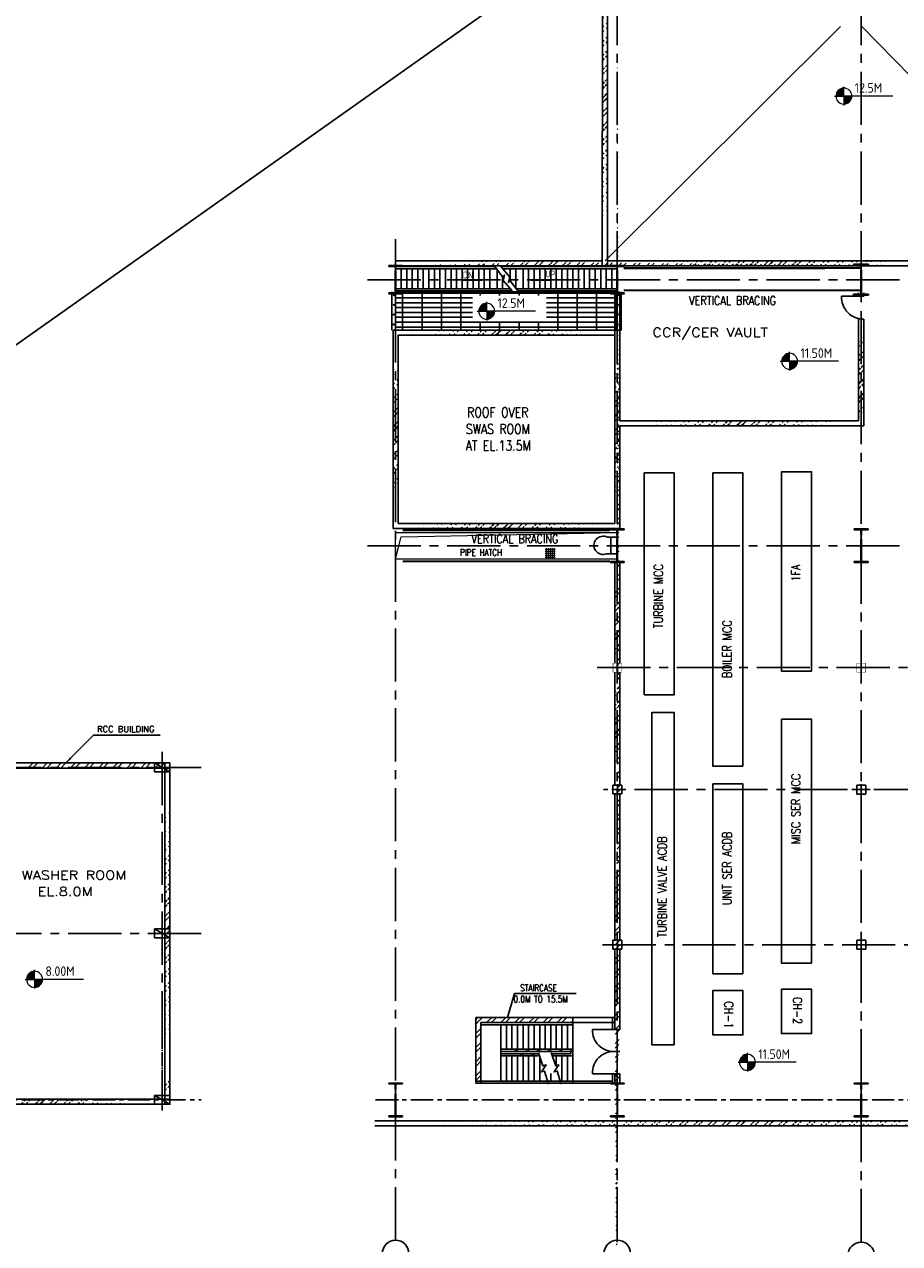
# Model space of a CAD drawing. Extents: x 18893 to 3351893, y -610358 to 406739.
# Tile 21 of 256: x 157319 to 196801, y 97790 to 152791. Entities that reach past the tile are written whole.
import ezdxf
from ezdxf.enums import TextEntityAlignment as Align

# ---------------------------------------------------------------- set-up
doc = ezdxf.new("R2010")
doc.units = 0
doc.header["$LTSCALE"] = 800
doc.header["$MEASUREMENT"] = 0
for name, pattern in [('CENTER', [2, 1.25, -0.25, 0.25, -0.25]), ('CENTER2', [1.125, 0.75, -0.125, 0.125, -0.125]), ('DASHDOT', [1, 0.5, -0.25, 0, -0.25])]:
    doc.linetypes.add(name, pattern=pattern)
doc.layers.get('0').update_dxf_attribs({"linetype": 'CONTINUOUS'})
for name, color, linetype in [('0-7-COL', 2, 'CENTER'), ('Aux_col', 7, 'CONTINUOUS'), ('CENTER', 2, 'CENTER'), ('COL', 1, 'CENTER'), ('EQP0', 1, 'CONTINUOUS'), ('FORMAT', 7, 'CONTINUOUS'), ('GRID', 8, 'CENTER'), ('GT_5', 4, 'CONTINUOUS'), ('HATCH', 9, 'CONTINUOUS'), ('REV3', 2, 'CONTINUOUS'), ('STR', 2, 'CONTINUOUS'), ('WALL', 6, 'CONTINUOUS')]:
    doc.layers.add(name, color=color, linetype=linetype)
for name, color, linetype, lineweight in [('DIM', 4, 'CONTINUOUS', 13), ('Opening', 30, 'CONTINUOUS', 15), ('T', 3, 'CONTINUOUS', 15), ('TEXT', 3, 'CONTINUOUS', 15)]:
    doc.layers.add(name, color=color, linetype=linetype, lineweight=lineweight)
doc.styles.add('ROMANC', font='romanc')
doc.styles.add('ROMANS', font='ISO9.shx', dxfattribs={"width": 0.8})
doc.styles.add('ROMANT', font='romant')
doc.styles.add('S3', font='ROMANS1.SHX', dxfattribs={"width": 0.8})
doc.styles.get("Standard").update_dxf_attribs({"font": 'ISO9'})
doc.dimstyles.get("Standard").update_dxf_attribs({"dimtxt": 0.18, "dimasz": 0.18, "dimexe": 0.18, "dimexo": 0.0625, "dimgap": 0.09, "dimtad": 0, "dimtih": 1, "dimtoh": 1, "dimdec": 4, "dimzin": 0, "dimdsep": 46, "dimtxsty": 'Standard', "dimcen": 0.09, "dimadec": 0, "dimazin": 0, "dimtfac": 1, "dimtdec": 4, "dimtofl": 0, "dimtmove": 0, "dimatfit": 3, "dimfxl": 0, "dimtolj": 1, "dimtzin": 0, "dimarcsym": 0})
pattern_1 = [(45, (98185.43, 5752.2), (-318.198, 318.198), []), (45, (98397.56, 5752.2), (-318.198, 318.198), [])]
pattern_2 = [(45, (98185.43, 5752.2), (-318.198, 318.198), []), (45, (98397.56, 5752.2), (-318.198, 318.198), [])]

# ---------------------------------------------------------------- blocks, each defined once
blk = doc.blocks.new('*X33')
at = {"color": 0}
for p, q in [((36226, 29425), (36330, 29425)), ((36080, 29200), (36330, 29200)), ((36081, 29225), (36330, 29225)), ((36085, 29250), (36330, 29250)), ((36092, 29275), (36330, 29275)), ((36102, 29300), (36330, 29300)), ((36115, 29325), (36330, 29325)), ((36132, 29350), (36330, 29350)), ((36154, 29375), (36330, 29375)), ((36183, 29400), (36330, 29400))]:
    blk.add_line(p, q, dxfattribs=at)
blk = doc.blocks.new('LL')
for p, q in [((-1136, 0), (-711, 0)), ((-711, 0), (-711, 423)), ((1493, 0), (-711, 0)), ((-711, 0), (-711, -418))]:
    blk.add_line(p, q)
for start, end in [(90, 180), (180, 270), (0, 90), (270, 0)]:
    blk.add_arc((-711, 0), 360, start, end)
at = {"xscale": 1.440000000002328, "yscale": 1.440000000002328, "zscale": 1.440000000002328}
blk.add_blockref('*X33', (-53026, -42044), dxfattribs=at)
at = {"xscale": 1.440000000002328, "yscale": 1.440000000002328, "zscale": 1.440000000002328, "rotation": 180}
blk.add_blockref('*X33', (51604, 42044), dxfattribs=at)
blk = doc.blocks.new('A$C41E52089')
at = {"layer": 'COL'}
h = blk.add_hatch(dxfattribs=at)
h.set_pattern_fill('ANSI31', color=256, scale=100, style=0)
h.paths.add_polyline_path([(310, -720), (0, -720), (0, -760), (310, -760)])
h.paths.add_polyline_path([(0, -720), (-310, -720), (-310, -760), (0, -760)])
h.paths.add_polyline_path([(0, 0), (-13, 0), (-13, -720), (0, -720)])
h.paths.add_polyline_path([(0, 720), (-13, 720), (-13, 0), (0, 0)])
h.paths.add_polyline_path([(12, 0), (0, 0), (0, -720), (12, -720)])
h.paths.add_polyline_path([(12, 720), (0, 720), (0, 0), (12, 0)])
h.paths.add_polyline_path([(310, 760), (0, 760), (0, 720), (12, 720), (310, 720)])
h.paths.add_polyline_path([(0, 760), (-310, 760), (-310, 720), (0, 720)])
for p, q in [((-310, 760), (310, 760)), ((-310, 760), (-310, 720)), ((-310, 720), (310, 720)), ((-13, -720), (-13, 720)), ((12, -720), (12, 720)), ((310, 760), (310, 720)), ((-310, -720), (310, -720)), ((-310, -760), (-310, -720)), ((-310, -760), (310, -760)), ((310, -760), (310, -720))]:
    blk.add_line(p, q, dxfattribs=at)
at = {"layer": 'COL', "color": 2}
for p, q in [((0, -800), (0, 800)), ((123, 0), (-123, 0))]:
    blk.add_line(p, q, dxfattribs=at)
blk = doc.blocks.new('A$C1C927E47')
at = {"layer": 'COL'}
h = blk.add_hatch(dxfattribs=at)
h.set_pattern_fill('ANSI31', color=256, scale=100, style=0)
h.paths.add_polyline_path([(16, 0), (0, 0), (0, -710), (16, -710)])
h.paths.add_polyline_path([(16, 710), (0, 710), (0, 0), (16, 0)])
h.paths.add_polyline_path([(0, 710), (-16, 710), (-16, 0), (0, 0)])
h.paths.add_polyline_path([(0, 0), (-16, 0), (-16, -710), (0, -710)])
h.paths.add_polyline_path([(-310, -710), (-310, -760), (0, -760), (0, -710)])
h.paths.add_polyline_path([(310, -760), (310, -710), (0, -710), (0, -760)])
h.paths.add_polyline_path([(310, 710), (310, 760), (0, 760), (0, 710)])
h.paths.add_polyline_path([(-310, 760), (-310, 710), (0, 710), (0, 760)])
for p, q in [((310, 760), (-310, 760)), ((-310, 760), (-310, 710)), ((310, 710), (-310, 710)), ((-16, -710), (-16, 710)), ((16, -710), (16, 710)), ((310, 760), (310, 710)), ((-310, -710), (310, -710)), ((-310, -760), (-310, -710)), ((-310, -760), (310, -760)), ((310, -760), (310, -710))]:
    blk.add_line(p, q, dxfattribs=at)
at = {"layer": 'COL', "color": 2}
for p, q in [((0, -792), (0, 792)), ((44, 0), (-44, 0))]:
    blk.add_line(p, q, dxfattribs=at)
blk = doc.blocks.new('A$C14326149')
at = {"layer": 'COL'}
h = blk.add_hatch(dxfattribs=at)
h.set_pattern_fill('ANSI31', color=256, scale=100, style=0)
h.paths.add_polyline_path([(310, 640), (0, 640), (0, 600), (310, 600)])
h.paths.add_polyline_path([(0, 600), (0, 640), (-310, 640), (-310, 600)])
h.paths.add_polyline_path([(0, -640), (0, -600), (-310, -600), (-310, -640)])
h.paths.add_polyline_path([(0, -600), (0, -640), (310, -640), (310, -600)])
h.paths.add_polyline_path([(-16, 0), (0, 0), (0, 600), (-16, 600)])
h.paths.add_polyline_path([(0, 0), (16, 0), (16, 600), (0, 600)])
h.paths.add_polyline_path([(16, 0), (0, 0), (0, -600), (16, -600)])
h.paths.add_polyline_path([(-16, -600), (0, -600), (0, 0), (-16, 0)])
for p, q in [((310, 640), (-310, 640)), ((-310, 640), (-310, 600)), ((310, 600), (-310, 600)), ((-16, -600), (-16, 600)), ((16, -600), (16, 600)), ((310, 640), (310, 600)), ((-310, -600), (310, -600)), ((-310, -640), (-310, -600)), ((-310, -640), (310, -640)), ((310, -640), (310, -600))]:
    blk.add_line(p, q, dxfattribs=at)
at = {"layer": 'COL', "color": 2}
for p, q in [((0, -672), (0, 672)), ((44, 0), (-44, 0))]:
    blk.add_line(p, q, dxfattribs=at)
blk = doc.blocks.new('A$C658A128C')
at = {"layer": 'TEXT', "flags": 128}
for points in [[(-900, 707.76), (900, 707.76)], [(-900, 347.76), (900, 347.76)], [(-900, 0), (900, 0)], [(-720, 887.76), (-720, -912.24)], [(-360, 887.76), (-360, -912.24)], [(-360, 887.76), (-360, -912.24)], [(0, 887.76), (0, -912.24)], [(0, 887.76), (0, -912.24)], [(360, 887.76), (360, -912.24)], [(720, 887.76), (720, -912.24)], [(-900, -372.24), (900, -372.24)], [(-900, -732.24), (900, -732.24)]]:
    blk.add_lwpolyline(points, dxfattribs=at)
blk = doc.blocks.new('A$C75964FAB')
at = {"layer": 'HATCH', "flags": 128}
blk.add_lwpolyline([(-4481, -1100), (-4826, -642), (-4915, -720), (-4826, -380), (-4852, -480), (-5260, 0)], dxfattribs=at)
at = {"layer": 'STR'}
for p, q in [((0, 0), (-5260, 0)), ((0, 0), (0, -1100)), ((-5175, -100), (0, -100)), ((-4826, -100), (-4826, -642)), ((-4576, -100), (-4576, -1000)), ((-4250, -100), (-4250, -1000)), ((-4000, -100), (-4000, -1000)), ((-3750, -100), (-3750, -1000)), ((-3500, -100), (-3500, -1000)), ((-3250, -100), (-3250, -1000)), ((-3000, -100), (-3000, -1000)), ((-2750, -100), (-2750, -1000)), ((-2500, -100), (-2500, -1000)), ((-2250, -100), (-2250, -1000)), ((-2000, -100), (-2000, -1000)), ((-1750, -100), (-1750, -1000)), ((-1500, -100), (-1500, -1000)), ((-1250, -100), (-1250, -1000)), ((-1000, -100), (-1000, -1000)), ((-750, -100), (-750, -1000)), ((-500, -100), (-500, -1000)), ((-250, -100), (-250, -1000)), ((0, -1000), (-4556, -1000)), ((0, -1100), (-4481, -1100))]:
    blk.add_line(p, q, dxfattribs=at)

msp = doc.modelspace()

# ---------------------------------------------------------------- hatches: boundary and pattern name
h = msp.add_hatch()
h.set_pattern_fill('GRATE', color=256, scale=7000)
h.set_pattern_definition([(0, (92131.07, 50325.72), (0, 218.75), []), (90, (92131.1, 50325.7), (-875, 5e-14), [])])
h.paths.add_polyline_path([(174065.22, 139003.93), (184065.22, 139003.93), (184065.22, 140723.93), (174065.22, 140723.93)])
h.paths.add_polyline_path([(177526.33, 140555.62), (180868.37, 140555.62), (180868.37, 139395.27), (177526.33, 139395.27)])
at = {"layer": 'HATCH'}
h = msp.add_hatch(dxfattribs=at)
h.set_pattern_fill('ANSI32', color=256, scale=1200, style=0)
h.set_pattern_definition([(45, (96948.73, 12109.23), (-318.198, 318.198), []), (45, (97160.86, 12109.23), (-318.198, 318.198), [])])
edge = h.paths.add_edge_path()
edge.add_line((183389.74, 141893.93), (183391.97, 156658.93))
edge.add_line((183619.74, 141893.93), (183619.61, 156658.93))
h = msp.add_hatch(dxfattribs=at)
h.set_pattern_fill('ANSI32', color=256, scale=1200, style=0)
h.set_pattern_definition(pattern_1)
edge = h.paths.add_edge_path()
edge.add_line((183950.22, 108973.93), (183950.22, 112573.93))
edge.add_line((184065.22, 84763.85), (184065.22, 155069.09))
edge.add_line((184180.22, 108973.93), (184180.22, 112573.93))
h = msp.add_hatch(dxfattribs=at)
h.set_pattern_fill('ANSI32', color=256, scale=1200, style=0)
h.set_pattern_definition(pattern_1)
edge = h.paths.add_edge_path()
edge.add_line((183950.22, 112973.93), (183950.22, 118072.81))
edge.add_line((184065.22, 84763.85), (184065.22, 155069.09))
edge.add_line((184180.22, 112973.93), (184180.22, 118072.81))
h = msp.add_hatch(dxfattribs=at)
h.set_pattern_fill('ANSI32', color=256, scale=1200, style=0)
h.set_pattern_definition([(45, (98559.2, 14959.23), (-318.198, 318.198), []), (45, (98771.33, 14959.23), (-318.198, 318.198), [])])
edge = h.paths.add_edge_path()
edge.add_line((174295.22, 141893.93), (198257.27, 141893.93))
edge.add_line((174065.22, 142123.93), (183385.22, 142123.93))
h = msp.add_hatch(dxfattribs=at)
h.set_pattern_fill('ANSI32', color=256, scale=1200, style=0)
h.set_pattern_definition([(45, (95244.44, 5753.7), (-318.198, 318.198), []), (45, (95456.57, 5753.7), (-318.198, 318.198), [])])
edge = h.paths.add_edge_path()
edge.add_line((184065.22, 142123.93), (198325.31, 142123.93))
edge.add_line((184037.27, 141893.93), (198262.31, 141893.93))
h = msp.add_hatch(dxfattribs=at)
h.set_pattern_fill('ANSI32', color=256, scale=1200, style=0)
h.set_pattern_definition([(45, (109185.43, 16417.8), (-318.198, 318.198), []), (45, (109397.56, 16417.8), (-318.198, 318.198), [])])
edge = h.paths.add_edge_path()
edge.add_line((195180.22, 134639.53), (195180.22, 139487.93))
edge.add_line((194950.22, 134873.97), (194950.22, 139515.88))
h = msp.add_hatch(dxfattribs=at)
h.set_pattern_fill('ANSI32', color=256, scale=1200, style=0)
h.set_pattern_definition([(45, (98538.54, 11839.23), (-318.198, 318.198), []), (45, (98750.67, 11839.23), (-318.198, 318.198), [])])
edge = h.paths.add_edge_path()
edge.add_line((173950.22, 138773.93), (183950.22, 138773.93))
edge.add_line((173950.22, 139003.93), (183950.22, 139003.93))
h = msp.add_hatch(dxfattribs=at)
h.set_pattern_fill('ANSI32', color=256, scale=1200, style=0)
h.set_pattern_definition([(45, (98329.2, 8747), (-318.198, 318.198), []), (45, (98541.33, 8747), (-318.198, 318.198), [])])
edge = h.paths.add_edge_path()
edge.add_line((173950.22, 138791.52), (173950.22, 133003.43))
edge.add_line((173950.22, 133003.43), (173950.22, 130842.56))
edge.add_line((173950.22, 130842.56), (173950.22, 130043.93))
edge.add_line((174180.22, 138561.52), (174180.22, 133118.43))
edge.add_line((174180.22, 133118.43), (174180.22, 131015.06))
edge.add_line((174180.22, 131015.06), (174180.22, 130273.93))
h = msp.add_hatch(dxfattribs=at)
h.set_pattern_fill('ANSI32', color=256, scale=1200, style=0)
h.set_pattern_definition([(45, (98185.43, 19427.9), (-318.198, 318.198), []), (45, (98397.56, 19427.9), (-318.198, 318.198), [])])
edge = h.paths.add_edge_path()
edge.add_line((184186.08, 130073.93), (184180.22, 139107.34))
edge.add_line((183956.08, 130273.93), (183956.08, 138773.93))
h = msp.add_hatch(dxfattribs=at)
h.set_pattern_fill('ANSI32', color=256, scale=1200, style=0)
h.set_pattern_definition([(45, (109185.43, 16452.2), (-318.198, 318.198), []), (45, (109397.56, 16452.2), (-318.198, 318.198), [])])
edge = h.paths.add_edge_path()
edge.add_line((195180.22, 134673.93), (195180.22, 137561.01))
edge.add_line((194950.22, 134673.93), (194950.22, 138050.68))
h = msp.add_hatch(dxfattribs=at)
h.set_pattern_fill('ANSI32', color=256, scale=1200, style=0)
h.set_pattern_definition([(45, (108059.2, 8742.27), (-318.198, 318.198), []), (45, (108271.33, 8742.27), (-318.198, 318.198), [])])
edge = h.paths.add_edge_path()
edge.add_line((184186.08, 134673.93), (195074.99, 134676.96))
edge.add_line((184186.08, 134906.96), (195304.99, 134906.96))
h = msp.add_hatch(dxfattribs=at)
h.set_pattern_fill('ANSI32', color=256, scale=1200, style=0)
h.set_pattern_definition([(45, (98444.2, 10109.23), (-318.198, 318.198), []), (45, (98656.33, 10109.23), (-318.198, 318.198), [])])
edge = h.paths.add_edge_path()
edge.add_line((173950.22, 130043.93), (184186.08, 130043.93))
edge.add_line((174180.22, 130273.93), (183956.08, 130273.93))
h = msp.add_hatch(dxfattribs=at)
h.set_pattern_fill('ANSI32', color=256, scale=1200, style=0)
h.set_pattern_definition(pattern_2)
edge = h.paths.add_edge_path()
edge.add_line((184180.22, 124073.93), (184180.22, 128340.06))
edge.add_line((183950.22, 124073.93), (183950.22, 128340.06))
h = msp.add_hatch(dxfattribs=at)
h.set_pattern_fill('ANSI32', color=256, scale=1200, style=0)
h.set_pattern_definition(pattern_1)
edge = h.paths.add_edge_path()
edge.add_line((184180.22, 123973.93), (184180.22, 126861.01))
edge.add_line((183950.22, 123973.93), (183950.22, 127350.68))
h = msp.add_hatch(dxfattribs=at)
h.set_pattern_fill('ANSI32', color=256, scale=1200, style=0)
h.set_pattern_definition(pattern_1)
edge = h.paths.add_edge_path()
edge.add_line((184180.22, 118472.81), (184180.22, 123573.93))
edge.add_line((183950.22, 118472.81), (183950.22, 123573.93))
h = msp.add_hatch(dxfattribs=at)
h.set_pattern_fill('ANSI32', color=256, scale=1200, style=0)
h.set_pattern_definition(pattern_2)
edge = h.paths.add_edge_path()
edge.add_line((184180.22, 118573.93), (184180.22, 123473.93))
edge.add_line((183950.22, 118573.93), (183950.22, 123473.93))
h = msp.add_hatch(dxfattribs=at)
h.set_pattern_fill('ANSI32', color=256, scale=1200, style=0)
h.set_pattern_definition([(45, (88901.93, 21251.36), (-318.198, 318.198), []), (45, (89114.06, 21251.36), (-318.198, 318.198), [])])
edge = h.paths.add_edge_path()
edge.add_line((163651.71, 119075.1), (163651.71, 105084.95))
edge.add_line((163881.71, 119305.1), (163881.71, 105133.76))
h = msp.add_hatch(dxfattribs=at)
h.set_pattern_fill('ANSI32', color=256, scale=1200, style=0)
h.set_pattern_definition(pattern_2)
edge = h.paths.add_edge_path()
edge.add_line((183950.22, 111573.93), (183950.22, 117973.93))
edge.add_line((184065.22, 97941.66), (184065.22, 105455.42))
edge.add_line((184180.22, 107455.86), (184180.22, 117973.93))
h = msp.add_hatch(dxfattribs=at)
h.set_pattern_fill('ANSI32', color=256, scale=1200, style=0)
h.set_pattern_definition(pattern_2)
edge = h.paths.add_edge_path()
edge.add_line((183950.22, 107455.42), (183950.22, 110973.93))
edge.add_line((184065.22, 97941.66), (184065.22, 105455.42))
edge.add_line((184180.22, 107455.42), (184180.22, 110973.93))
h = msp.add_hatch(dxfattribs=at)
h.set_pattern_fill('ANSI32', color=256, scale=1200, style=0)
h.set_pattern_definition([(45, (98185.43, 5752.2), (-318.198, 318.198), []), (45, (98397.56, 5752.2), (-318.198, 318.198), [])])
edge = h.paths.add_edge_path()
edge.add_line((184180.22, 107455.86), (184180.22, 108573.93))
edge.add_line((183950.22, 107455.86), (183950.22, 108573.93))
h = msp.add_hatch(dxfattribs=at)
h.set_pattern_fill('ANSI32', color=256, scale=1200, style=0)
h.set_pattern_definition([(45, (89755.65, 21252.14), (-318.198, 318.198), []), (45, (89967.8, 21252.14), (-318.198, 318.198), [])])
h.paths.add_polyline_path([(177681.25, 107988.93), (182065.22, 107988.93), (182065.22, 107758.93), (177681.25, 107758.93)])
h.paths.add_polyline_path([(177681.25, 107748.06), (177911.25, 107748.06), (177911.25, 105023.93), (177681.25, 105023.93)])
h = msp.add_hatch(dxfattribs=at)
h.set_pattern_fill('ANSI32', color=256, scale=1200, style=0)
h.set_pattern_definition([(45, (88901.93, 18064.4), (-318.198, 318.198), []), (45, (89114.06, 18064.4), (-318.198, 318.198), [])])
edge = h.paths.add_edge_path()
edge.add_line((163651.71, 105322.73), (163651.71, 104473.93))
edge.add_line((163881.71, 105322.73), (163881.71, 104473.93))
h = msp.add_hatch(dxfattribs=at)
h.set_pattern_fill('ANSI32', color=256, scale=1200, style=0)
h.set_pattern_definition([(45, (98185.43, 4292.14), (-318.198, 318.198), []), (45, (98397.56, 4292.14), (-318.198, 318.198), [])])
edge = h.paths.add_edge_path()
edge.add_line((184180.22, 104995.35), (184180.22, 105455.42))
edge.add_line((183950.22, 105023.93), (183950.22, 105455.42))
h = msp.add_hatch(dxfattribs=at)
h.set_pattern_fill('ANSI32', color=256, scale=1200, style=0)
h.set_pattern_definition([(45, (89467.05, 23002.25), (-318.198, 318.198), []), (45, (89679.2, 23002.25), (-318.198, 318.198), [])])
edge = h.paths.add_edge_path()
edge.add_line((163113.16, 104304), (153586.71, 104303.92))
edge.add_line((163138.36, 104074), (153586.71, 104073.97))
h = msp.add_hatch(dxfattribs=at)
h.set_pattern_fill('ANSI32', color=256, scale=1200, style=0)
h.set_pattern_definition([(45, (99685.43, 5752.2), (-318.198, 318.198), []), (45, (99897.56, 5752.2), (-318.198, 318.198), [])])
edge = h.paths.add_edge_path()
edge.add_line((205620.22, 103103.93), (173125.8, 103103.74))
edge.add_line((205390.22, 103333.93), (173125.8, 103333.93))

# ---------------------------------------------------------------- linework, layer by layer
for p, q in [((194129.86, 152697.19), (183521.57, 142123.93)), ((195102.71, 152697.19), (205390.22, 142123.93)), ((173897.13, 140723.93), (173897.13, 139003.93)), ((184065.22, 140723.93), (174065.22, 140723.93)), ((174065.22, 140723.93), (174065.22, 139003.93)), ((184065.22, 139003.93), (184065.22, 140723.93)), ((184233.3, 140723.93), (184233.3, 139003.93)), ((174065.22, 139003.93), (184233.3, 139003.93)), ((163181.71, 119473.93), (163881.71, 119073.93)), ((163181.71, 111990.18), (163881.71, 111590.18)), ((163181.71, 104473.93), (163881.71, 104073.93))]:
    msp.add_line(p, q)
at = {"color": 7, "const_width": 50}
for points in [[(173988.41, 140553.79, 1), (173988.41, 140603.79, 1)], [(184142.02, 140553.79, -1), (184142.02, 140603.79, -1)], [(173979.59, 139677.66, 1), (173979.59, 139727.66, 1)], [(173988.41, 140113.31, 1), (173988.41, 140163.31, 1)], [(184142.02, 140113.31, -1), (184142.02, 140163.31, -1)], [(184150.84, 139677.66, -1), (184150.84, 139727.66, -1)], [(173976.7, 139227.5, 1), (173976.7, 139277.5, 1)], [(184153.73, 139227.5, -1), (184153.73, 139277.5, -1)]]:
    msp.add_lwpolyline(points, format="xyb", close=True, dxfattribs=at)
for points in [[(186630.22, 122553.93), (185280.22, 122553.93), (185280.22, 132553.93), (186630.22, 132553.93)], [(189730.31, 119326.03), (188380.31, 119326.03), (188380.31, 132553.93), (189730.31, 132553.93)], [(192830.22, 123609.56), (191480.22, 123609.56), (191480.22, 132609.56), (192830.22, 132609.56)], [(186630.22, 106753.93), (185630.22, 106753.93), (185630.22, 121753.93), (186630.22, 121753.93)], [(192830.22, 110441.56), (191480.22, 110441.56), (191480.22, 121441.56), (192830.22, 121441.56)], [(163181.71, 119473.93), (163881.71, 119473.93), (163881.71, 119073.93), (163181.71, 119073.93)], [(189730.31, 109957.03), (188380.31, 109957.03), (188380.31, 118526.03), (189730.31, 118526.03)], [(163181.71, 111990.18), (163881.71, 111990.18), (163881.71, 111590.18), (163181.71, 111590.18)], [(188380.31, 109207.03), (189730.31, 109207.03), (189730.31, 107207.03), (188380.31, 107207.03)], [(191480.22, 109262.66), (192830.22, 109262.66), (192830.22, 107262.66), (191480.22, 107262.66)], [(163181.71, 104473.93), (163881.71, 104473.93), (163881.71, 104073.93), (163181.71, 104073.93)]]:
    msp.add_lwpolyline(points, close=True)
at = {"layer": '0-7-COL', "linetype": 'Continuous'}
for centre in [(174065.22, 97341.66), (184065.22, 97341.66), (195068.74, 97257.46)]:
    msp.add_circle(centre, 600, dxfattribs=at)
at = {"layer": 'Aux_col'}
for p, q in [((183820.95, 123773.93), (184320.95, 123773.93)), ((184070.95, 124023.93), (184070.95, 123523.93)), ((194820.95, 123773.93), (195320.95, 123773.93)), ((195070.95, 124023.93), (195070.95, 123523.93)), ((183820.95, 118273.93), (184320.95, 118273.93)), ((184270.95, 118473.93), (183870.95, 118473.93)), ((183870.95, 118473.93), (183870.95, 118073.93)), ((184070.95, 118523.93), (184070.95, 118023.93)), ((184270.95, 118073.93), (184270.95, 118473.93)), ((194652.7, 118272.81), (195477.73, 118272.81)), ((194820.95, 118272.81), (195320.95, 118272.81)), ((195270.95, 118472.81), (194870.95, 118472.81)), ((194870.95, 118472.81), (194870.95, 118072.81)), ((195070.95, 118522.81), (195070.95, 118022.81)), ((195270.95, 118072.81), (195270.95, 118472.81)), ((183870.95, 118073.93), (184270.95, 118073.93)), ((194870.95, 118072.81), (195270.95, 118072.81)), ((183820.95, 111273.93), (184320.95, 111273.93)), ((184270.95, 111473.93), (183870.95, 111473.93)), ((183870.95, 111473.93), (183870.95, 111073.93)), ((184070.95, 111523.93), (184070.95, 111023.93)), ((184270.95, 111073.93), (184270.95, 111473.93)), ((194820.95, 111273.93), (195320.95, 111273.93)), ((195270.95, 111473.93), (194870.95, 111473.93)), ((194870.95, 111473.93), (194870.95, 111073.93)), ((195070.95, 111523.93), (195070.95, 111023.93)), ((195270.95, 111073.93), (195270.95, 111473.93)), ((183870.95, 111073.93), (184270.95, 111073.93)), ((194870.95, 111073.93), (195270.95, 111073.93))]:
    msp.add_line(p, q, dxfattribs=at)
at = {"layer": 'Aux_col', "const_width": 20, "flags": 128}
for points in [[(183870.95, 123573.93), (184270.95, 123573.93), (184270.95, 123973.93), (183870.95, 123973.93)], [(194870.95, 123573.93), (195270.95, 123573.93), (195270.95, 123973.93), (194870.95, 123973.93)]]:
    msp.add_lwpolyline(points, close=True, dxfattribs=at)
at = {"layer": 'CENTER', "ltscale": 0.25}
msp.add_line((163531.71, 108431.78), (163531.71, 104442.84), dxfattribs=at)
at = {"layer": 'DIM', "color": 1}
msp.add_line((183820.33, 140723.93), (184160.33, 140723.93), dxfattribs=at)
at = {"layer": 'EQP0'}
for p, q in [((184049.22, 129656.12), (183617.07, 129656.12)), ((184049.22, 129656.12), (183617.07, 129656.12)), ((183774.46, 128906.12), (183774.46, 129656.12)), ((183774.46, 128906.12), (183774.46, 129656.12)), ((184049.22, 128906.12), (183583.96, 128906.12)), ((184049.22, 128906.12), (183583.96, 128906.12))]:
    msp.add_line(p, q, dxfattribs=at)
msp.add_arc((183426.38, 129288.8), 413.86, 62.564727, 292.380395, dxfattribs=at)
msp.add_arc((183426.38, 129288.8), 413.86, 62.564727, 292.380395, dxfattribs=at)
at = {"layer": 'FORMAT', "flags": 128}
for points in [[(180506.8, 106396.31), (180710.84, 105806.13), (180850.25, 105855.7), (180640.07, 105533.33), (180781.36, 105576.78), (180962.37, 104988.06)], [(181081.93, 106396.31), (181285.96, 105806.13), (181425.37, 105855.7), (181215.19, 105533.33), (181356.48, 105576.78), (181537.49, 104988.06)]]:
    msp.add_lwpolyline(points, dxfattribs=at)
at = {"layer": 'GRID', "linetype": 'CENTER2', "ltscale": 4}
for p, q in [((184065.22, 97857.44), (184065.22, 165000.35)), ((195065.22, 97857.44), (195065.22, 165000.35)), ((174065.22, 97941.66), (174065.22, 143103.82)), ((172797.01, 141273.93), (207668.28, 141273.93)), ((172797.01, 129273.93), (207668.28, 129273.93)), ((183156.09, 123773.92), (208904.65, 123773.92)), ((163531.71, 119972.19), (163531.71, 103801.12)), ((165293.46, 119273.93), (153245.44, 119273.93)), ((208843.7, 118273.93), (183446.99, 118273.93)), ((194646.97, 118272.81), (195472, 118272.81)), ((165293.46, 111773.93), (153311.99, 111773.93)), ((183404.47, 111273.93), (208843.7, 111273.93)), ((184065.22, 97941.66), (184065.22, 105455.42))]:
    msp.add_line(p, q, dxfattribs=at)
at = {"layer": 'GRID'}
for p, q in [((53190.34, 104273.93), (165293.46, 104273.93)), ((173157.14, 104273.93), (208843.7, 104273.93))]:
    msp.add_line(p, q, dxfattribs=at)
at = {"layer": 'GT_5'}
msp.add_line((217374.11, 181087.17), (39024.11, 54937.17), dxfattribs=at)
at = {"layer": 'HATCH', "linetype": 'Continuous'}
for p, q in [((157478.49, 119243.93), (157708.49, 119473.93)), ((157690.63, 119243.93), (157920.63, 119473.93)), ((158114.89, 119243.93), (158344.89, 119473.93)), ((158327.02, 119243.93), (158557.02, 119473.93)), ((158751.29, 119243.93), (158981.29, 119473.93)), ((158963.42, 119243.93), (159193.42, 119473.93)), ((159387.68, 119243.93), (159617.68, 119473.93)), ((159599.81, 119243.93), (159829.81, 119473.93)), ((160024.08, 119243.93), (160254.08, 119473.93)), ((160236.21, 119243.93), (160466.21, 119473.93)), ((160660.47, 119243.93), (160890.47, 119473.93)), ((160872.61, 119243.93), (161102.61, 119473.93)), ((161296.87, 119243.93), (161526.87, 119473.93)), ((161509, 119243.93), (161739, 119473.93)), ((161933.27, 119243.93), (162163.27, 119473.93)), ((162145.4, 119243.93), (162375.4, 119473.93)), ((162569.66, 119243.93), (162799.66, 119473.93)), ((162781.79, 119243.93), (163011.79, 119473.93)), ((163206.06, 119243.93), (163436.06, 119473.93)), ((163418.19, 119243.93), (163648.19, 119473.93))]:
    msp.add_line(p, q, dxfattribs=at)
at = {"layer": 'Opening'}
msp.add_lwpolyline([(184081.22, 128673.93), (174065.22, 128673.93), (174065.22, 129873.93), (184081.22, 129873.93)], close=True, dxfattribs=at)
msp.add_lwpolyline([(174065.22, 128673.93), (174311.09, 129676.62), (184049.22, 129873.93)], dxfattribs=at)
at = {"layer": 'REV3', "linetype": 'Continuous', "flags": 128}
for points in [[(178010.01, 141231.6, 0, 150, 0), (177655.32, 141231.6, 25, 25, 0), (177096.68, 141231.6, 25, 25, 0)], [(180112, 141231.6, 0, 150, 0), (180466.69, 141231.6, 25, 25, 0), (181025.33, 141231.6, 25, 25, 0)]]:
    msp.add_lwpolyline(points, format="xyseb", dxfattribs=at)
at = {"layer": 'STR'}
for p, q in [((182065.22, 106258.93), (182065.22, 107988.93)), ((178815.22, 105123.93, -370380.35), (178815.22, 107658.93, -14056.18)), ((179065.22, 106558.93), (179065.22, 107658.93)), ((179315.22, 106558.93), (179315.22, 107658.93)), ((179565.22, 106558.93), (179565.22, 107658.93)), ((179815.22, 106558.93), (179815.22, 107658.93)), ((180065.22, 106558.93), (180065.22, 107658.93)), ((180315.22, 106558.93), (180315.22, 107658.93)), ((180565.22, 106558.93), (180565.22, 107658.93)), ((180815.22, 106558.93), (180815.22, 107658.93)), ((181065.22, 106558.93), (181065.22, 107658.93)), ((181315.22, 106558.93), (181315.22, 107658.93)), ((181565.22, 106558.93), (181565.22, 107658.93)), ((181815.22, 106558.93), (181815.22, 107658.93)), ((182065.22, 106558.93), (178815.22, 106558.93)), ((181965.22, 106458.93), (178815.22, 106458.93)), ((180519.73, 106358.93), (178815.22, 106358.93)), ((180488.98, 106258.93), (178815.22, 106258.93)), ((179065.22, 105123.93), (179065.22, 106258.93)), ((179315.22, 105123.93), (179315.22, 106258.93)), ((179565.22, 105123.93), (179565.22, 106258.93)), ((179815.22, 105123.93), (179815.22, 106258.93)), ((180065.22, 105123.93), (180065.22, 106258.93)), ((180315.22, 105123.93), (180315.22, 106258.93)), ((180565.22, 105123.93), (180565.22, 106227.35)), ((181965.22, 106358.93), (181094.85, 106358.93)), ((182065.22, 106258.93), (181129.42, 106258.93)), ((181315.22, 105816.53), (181315.22, 106258.93)), ((181565.22, 105123.93), (181565.22, 106258.93)), ((181815.22, 105123.93), (181815.22, 106258.93)), ((181965.22, 106358.93), (181965.22, 106458.93)), ((182065.22, 105023.93, -370380.35), (182065.22, 106258.93)), ((181060.22, 105123.93), (181060.22, 105466.65))]:
    msp.add_line(p, q, dxfattribs=at)
at = {"layer": 'STR', "color": 7, "linetype": 'DASHDOT', "const_width": 100}
for points in [[(184356.81, 141790.35), (195049.22, 141800.3)], [(184356.81, 140791.89), (195049.22, 140791.89)], [(174389.83, 129978.11), (183739.83, 129978.11)], [(174389.83, 128569.75), (183739.83, 128569.75)]]:
    msp.add_lwpolyline(points, dxfattribs=at)
at = {"layer": 'STR'}
for centre in [(179517.06, 106508.93), (179754.1, 106308.93), (180017.06, 106508.93), (180254.1, 106308.93), (180517.06, 106508.93), (181017.06, 106508.93), (181517.06, 106508.93), (182015.58, 106508.93)]:
    msp.add_circle(centre, 50, dxfattribs=at)
at = {"layer": 'WALL'}
for p, q in [((183389.74, 141893.93), (183391.97, 156658.93)), ((183619.74, 141893.93), (183619.61, 156658.93)), ((174065.22, 142123.93), (183385.22, 142123.93)), ((174065.22, 142123.93), (183385.22, 142123.93)), ((183619.74, 142123.93), (198325.31, 142123.93)), ((194176.89, 142123.93), (198325.31, 142123.93)), ((174065.22, 141893.93), (198257.23, 141893.93)), ((174295.22, 141893.93), (198257.27, 141893.93)), ((184065.22, 141893.93), (198262.31, 141893.93)), ((183956.08, 130273.93), (183956.08, 140723.93)), ((184180.22, 137749.64), (184180.22, 140723.93)), ((184180.22, 134908.36), (184180.22, 140536.72)), ((194180.22, 140523.93), (195180.22, 140523.93)), ((194950.22, 140523.93), (194950.22, 140673.93)), ((195180.22, 140523.93), (195180.22, 140673.93)), ((194950.22, 134908.36), (194950.22, 139515.88)), ((195180.22, 134673.93), (195180.22, 139487.93)), ((173950.22, 139003.93), (173950.22, 130043.93)), ((173956.08, 139003.93), (183950.22, 139003.93)), ((174180.22, 138773.93), (174180.22, 130273.93)), ((174180.22, 138773.93), (183950.22, 138773.93)), ((174186.08, 138773.93), (183950.22, 138773.93)), ((195180.22, 134673.93), (195180.22, 137561.01)), ((194950.22, 134908.36), (184180.22, 134908.36)), ((184186.08, 130073.93), (184186.08, 134673.93)), ((184186.08, 134673.93), (195180.22, 134673.93)), ((173950.22, 130043.93), (184186.08, 130043.93)), ((174180.22, 130273.93), (183956.08, 130273.93)), ((183950.22, 128340.06), (183950.22, 128523.93)), ((183950.22, 124073.93), (183950.22, 128340.06)), ((184180.22, 128340.06), (184180.22, 128523.93)), ((184180.22, 124073.93), (184180.22, 128340.06)), ((183950.22, 123973.93), (183950.22, 127350.68)), ((184180.22, 123973.93), (184180.22, 126861.01)), ((183950.22, 118472.81), (183950.22, 123573.93)), ((183950.22, 118573.93), (183950.22, 123473.93)), ((184180.22, 118472.81), (184180.22, 123573.93)), ((184180.22, 118573.93), (184180.22, 123473.93)), ((163881.71, 119473.93), (153586.71, 119473.93)), ((163651.71, 119473.93), (163651.71, 105322.73)), ((163881.71, 119473.93), (163881.71, 105322.73)), ((163881.71, 119243.93), (153586.71, 119243.93)), ((183950.22, 111473.93), (183950.22, 118072.81)), ((183950.22, 111573.93), (183950.22, 117973.93)), ((184180.22, 111473.93), (184180.22, 118072.81)), ((184180.22, 111473.93), (184180.22, 117973.93)), ((184180.22, 111263.14), (184180.22, 111273.93)), ((183950.22, 107455.86), (183950.22, 111073.93)), ((183950.22, 107455.86), (183950.22, 110973.93)), ((184180.22, 107455.86), (184180.22, 111073.93)), ((177681.25, 105023.93, -370380.35), (177681.25, 107988.93)), ((177681.25, 107988.93), (183950.22, 107988.93)), ((183850.22, 107988.93), (183850.22, 107455.86)), ((177911.25, 107758.93, -370380.35), (183950.22, 107758.93, 16517.03)), ((177911.25, 105023.93, -370380.35), (177911.25, 107758.93, -370380.35)), ((177911.25, 107658.93, -370380.35), (182065.22, 107658.93, -370380.35)), ((182950.22, 107455.86), (184180.22, 107455.86)), ((183850.22, 106455.64), (183850.22, 106455.21)), ((183950.22, 106455.8), (184180.22, 106455.8)), ((163651.71, 105322.77), (163651.71, 104073.93)), ((163881.71, 105322.77), (163881.71, 104073.93)), ((177681.25, 105123.93, -370380.35), (183850.22, 105123.93, 150805.98)), ((182950.22, 105455.42), (184180.22, 105455.42)), ((183850.22, 105455.42), (183850.22, 105023.93)), ((183950.22, 105065.91), (183950.22, 105455.42)), ((183950.22, 105023.93), (183950.22, 105107.9)), ((184180.22, 105023.93), (184180.22, 105455.42)), ((184180.22, 105023.93), (184180.22, 105107.9)), ((177681.25, 105023.93, -370380.35), (183850.22, 105023.93, -370380.35)), ((162681.48, 104073.97), (153583.06, 104073.97)), ((162681.71, 104303.98), (153586.71, 104303.92)), ((163881.71, 104304), (162681.71, 104304)), ((163881.71, 104074), (162681.71, 104074)), ((205390.22, 103333.93), (173125.8, 103333.93)), ((205620.22, 103103.93), (173125.8, 103103.74)), ((188065.22, 103333.93), (173240.8, 103333.93)), ((188065.22, 103103.93), (173240.8, 103103.93)), ((190065.22, 103333.93), (205390.22, 103333.93)), ((190065.22, 103103.93), (205620.22, 103103.93))]:
    msp.add_line(p, q, dxfattribs=at)
for centre, radius, start, end in [((195185.76, 140493.9), 1005.99, 178.289705, 269.684329), ((183898.17, 107403.81), 949.38, 176.857162, 273.142838), ((183898.17, 105507.47), 949.38, 86.857162, 183.142838)]:
    msp.add_arc(centre, radius, start, end, dxfattribs=at)

# ---------------------------------------------------------------- block references
at = {"rotation": 180}
msp.add_blockref('A$C75964FAB', (174065.22, 140763.93), dxfattribs=at)
msp.add_blockref('A$C75964FAB', (184065.22, 141863.93))
at = {"layer": 'COL'}
for name, p in [('A$C14326149', (174065.22, 141273.93)), ('A$C14326149', (184065.22, 141273.93)), ('A$C14326149', (184065.22, 141273.93)), ('A$C1C927E47', (184065.22, 129273.93)), ('A$C1C927E47', (184065.22, 129273.93)), ('A$C1C927E47', (195065.22, 129273.93)), ('A$C41E52089', (174065.22, 104273.93)), ('A$C41E52089', (184065.22, 104273.93)), ('A$C41E52089', (195065.22, 104273.93))]:
    msp.add_blockref(name, p, dxfattribs=at)
at = {"layer": 'COL', "xscale": 1.09090909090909, "yscale": 1.09090909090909, "zscale": 1.09090909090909}
msp.add_blockref('A$C14326149', (195065.22, 141273.93), dxfattribs=at)
at = {"layer": 'HATCH', "color": 1, "linetype": 'ByBlock', "xscale": 0.25, "yscale": 0.25, "zscale": 0.25}
msp.add_blockref('A$C658A128C', (181040.6, 128939.04), dxfattribs=at)
msp.add_blockref('A$C658A128C', (181040.6, 128939.04), dxfattribs=at)
at = {"layer": 'TEXT'}
ref = msp.add_blockref('LL', (194998.19, 149555.03), dxfattribs=at)
ref.add_attrib('LEVEL', '12.5M', (194776.46, 149709.21), dxfattribs={"layer": '0', "height": 432, "flags": 4})
ref = msp.add_blockref('LL', (178884.59, 139849.96), dxfattribs=at)
ref.add_attrib('LEVEL', '12.5M', (178662.86, 140004.14), dxfattribs={"layer": '0', "height": 432, "flags": 4})
ref = msp.add_blockref('LL', (192551.19, 137592.03), dxfattribs=at)
ref.add_attrib('LEVEL', '11.50M', (192329.46, 137746.21), dxfattribs={"layer": '0', "height": 432, "flags": 4})
ref = msp.add_blockref('LL', (158488.96, 109712.06), dxfattribs=at)
ref.add_attrib('LEVEL', '8.00M', (158267.22, 109866.24), dxfattribs={"layer": '0', "height": 432, "flags": 4})
ref = msp.add_blockref('LL', (190647.19, 105968.32), dxfattribs=at)
ref.add_attrib('LEVEL', '11.50M', (190425.46, 106122.5), dxfattribs={"layer": '0', "height": 432, "flags": 4})

# ---------------------------------------------------------------- texts
at = {"layer": 'T'}
for s, style, width, p in [('VERTICAL BRACING', 'S3', 0.8, (187300.95, 140133.43)), ('CCR/CER VAULT', 'ROMANC', 1.2, (185650.34, 138698.37)), ('VERTICAL BRACING', 'S3', 0.8, (177483.08, 129383.15)), ('AIR WASHER ROOM', 'ROMANC', 1.2, (155903.5, 114213.96)), ('EL.8.0M', 'ROMANC', 1.2, (157925.35, 113476.04))]:
    msp.add_text(s, height=400, dxfattribs=dict(at, style=style, width=width)).set_placement(p)
at = {"layer": 'T', "style": 'S3', "width": 0.8}
for s, rotation, p in [('TURBINE MCC', 90, (186118.15, 125550.7)), ('1FA', 90, (192318.15, 127660.25)), ('BOILER MCC', 90, (189218.25, 123308.99)), ('MISC SER MCC', 90, (192318.15, 115819.62)), ('UNIT SER ACDB', 90, (189218.25, 113068.03)), ('TURBINE VALVE ACDB', 90, (186287.33, 111615.53)), ('CH-1', 270, (188892.37, 108716.27)), ('CH-2', 270, (191992.28, 108908.9))]:
    msp.add_text(s, height=400, rotation=rotation, dxfattribs=at).set_placement(p)
at = {"layer": 'T', "insert": (178923.24, 109471.76, 321285.15), "char_height": 300, "width": 3893.7978, "attachment_point": 1, "style": 'S3'}
msp.add_mtext('{\\W3.6991; }STAIRCASE \\P{\\W2.24646; }0.0M TO 15.5M', dxfattribs=at)
at = {"layer": 'TEXT', "style": 'ROMANS', "width": 0.8}
for s, p in [('DN', (177329.02, 141490.43)), ('UP', (181042.46, 141526.68))]:
    msp.add_text(s, height=300, dxfattribs=at).set_placement(p, align=Align.MIDDLE)
at = {"layer": 'TEXT', "style": 'S3', "width": 0.8}
msp.add_text('PIPE HATCH', height=300, dxfattribs=at).set_placement((177918.58, 128819.54), align=Align.CENTER)
at = {"layer": 'TEXT', "style": 'ROMANT'}
msp.add_text('RCC BUILDING', height=276, dxfattribs=at).set_placement((161892.5, 121000.65), align=Align.MIDDLE_CENTER)
at = {"layer": 'TEXT', "insert": (177019.86, 135513.45), "char_height": 450, "width": 3756.253, "attachment_point": 1, "style": 'S3'}
msp.add_mtext('{\\W0.886626; }ROOF OVER \\P{\\W0.697152; }SWAS ROOM \\P{\\W0.6761; }AT EL.13.5M', dxfattribs=at)

# ---------------------------------------------------------------- leaders
for points in [[(159193.42, 119473.93), (160431.18, 120726.02), (163436.37, 120726.02)], [(179110.42, 107988.93), (179424.46, 109067.34), (182214.95, 109067.34)]]:
    msp.add_leader(points, dimstyle='Standard', override={"dimtxt": 350, "dimasz": 300, "dimexe": 0, "dimexo": 0, "dimgap": 100, "dimtad": 0, "dimtih": 0, "dimtoh": 0, "dimdec": 0, "dimtxsty": 'ROMANS', "dimcen": 0, "dimclrd": 9, "dimclre": 9, "dimclrt": 256, "dimtdec": 0, "dimtix": 1, "dimtofl": 1, "dimatfit": 0})

doc.saveas('drawing.dxf')
